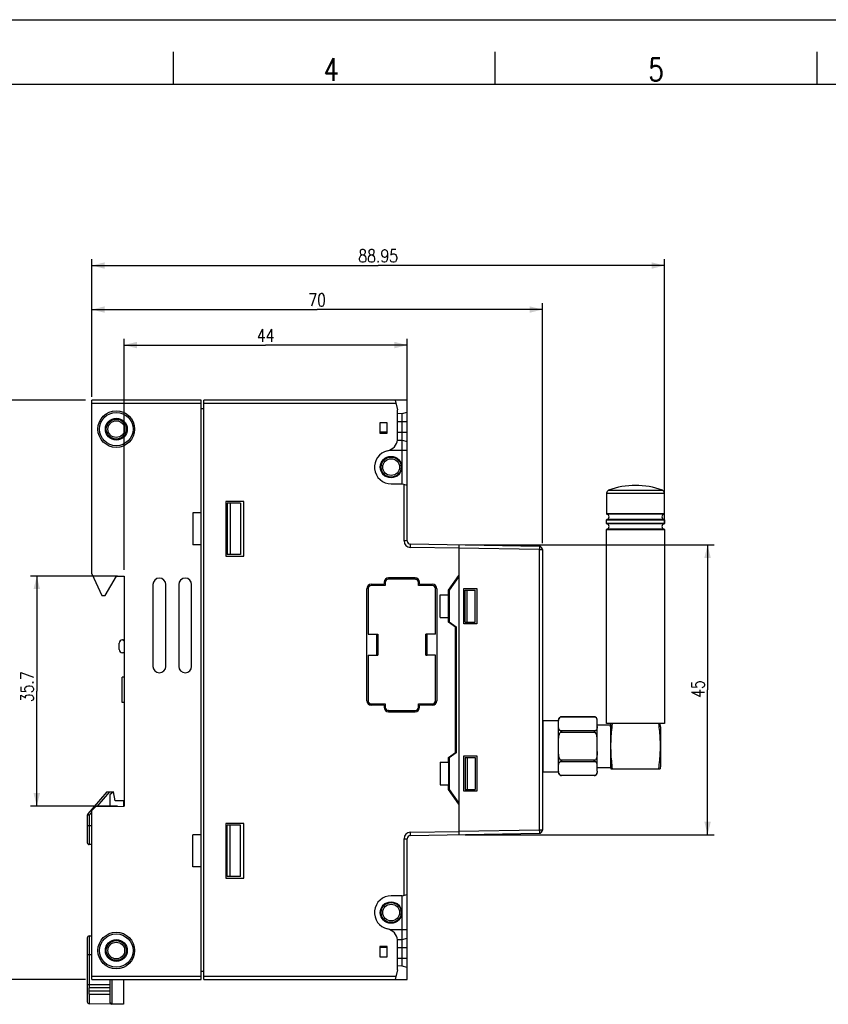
# Model space of a CAD drawing. Header units: millimetres. Extents: x 0 to 420, y 0 to 297.
# Tile 12 of 20: x 140 to 266, y 144 to 297. Entities that reach past the tile are written whole.
import ezdxf

# ---------------------------------------------------------------- set-up
doc = ezdxf.new("R2010")
doc.units = ezdxf.units.MM
doc.header["$LTSCALE"] = 23.1
doc.layers.get('0').update_dxf_attribs({"linetype": 'CONTINUOUS'})
for name, color, linetype in [('02___PRT_ALL_AXES', 7, 'CONTINUOUS'), ('DESMOLDEO', 7, 'CONTINUOUS'), ('REDONDEOS', 7, 'CONTINUOUS')]:
    doc.layers.add(name, color=color, linetype=linetype)
doc.styles.get("Standard").update_dxf_attribs({"font": 'SIMPLEX.SHX', "width": 0.8})
doc.dimstyles.new('DIMSTYLE_1', dxfattribs={"dimtxt": 2, "dimasz": 2, "dimexe": 1, "dimexo": 1, "dimgap": 0.5, "dimtad": 1, "dimdsep": 46, "dimtxsty": 'Standard', "dimblk": '_FILLED', "dimblk1": '_FILLED', "dimblk2": '_FILLED', "dimcen": 0.09, "dimazin": 2, "dimtp": 0.3, "dimtm": 0.3, "dimtfac": 1, "dimtofl": 0, "dimtmove": 0, "dimatfit": 3, "dimldrblk": '_FILLED', "dimfxl": 0, "dimtolj": 1, "dimarcsym": 0})

# ---------------------------------------------------------------- blocks, each defined once
blk = doc.blocks.new('_FILLED')
at = {"color": 0, "linetype": 'ByBlock'}
blk.add_solid([(0, 0), (-1, 0.25), (-1, -0.25)], dxfattribs=at)
blk = doc.blocks.new('*D2')
at = {"color": 8}
for p, q in [((156.39, 211.55), (156.39, 247.45)), ((156.39, 246.45), (178.39, 246.45)), ((200.39, 246.45), (178.39, 246.45)), ((200.39, 217.03), (200.39, 247.45))]:
    blk.add_line(p, q, dxfattribs=at)
at = {"color": 8, "xscale": 2, "yscale": 2, "zscale": 2, "rotation": 180}
blk.add_blockref('_FILLED', (156.39, 246.45), dxfattribs=at)
at = {"color": 8, "xscale": 2, "yscale": 2, "zscale": 2}
blk.add_blockref('_FILLED', (200.39, 246.45), dxfattribs=at)
at = {"color": 8, "insert": (178.39, 248.95), "char_height": 2, "width": 3.2, "attachment_point": 2, "line_spacing_factor": 0.9}
blk.add_mtext('44', dxfattribs=at)
blk = doc.blocks.new('*D3')
at = {"color": 8}
for p, q in [((151.39, 238.4), (151.39, 252.98)), ((221.39, 215.68), (221.39, 252.98)), ((151.39, 251.98), (186.39, 251.98)), ((221.39, 251.98), (186.39, 251.98))]:
    blk.add_line(p, q, dxfattribs=at)
at = {"color": 8, "xscale": 2, "yscale": 2, "zscale": 2, "rotation": 180}
blk.add_blockref('_FILLED', (151.39, 251.98), dxfattribs=at)
at = {"color": 8, "xscale": 2, "yscale": 2, "zscale": 2}
blk.add_blockref('_FILLED', (221.39, 251.98), dxfattribs=at)
at = {"color": 8, "insert": (186.39, 254.48), "char_height": 2, "width": 3.2, "attachment_point": 2, "line_spacing_factor": 0.9}
blk.add_mtext('70', dxfattribs=at)
blk = doc.blocks.new('*D4')
at = {"color": 8}
for p, q in [((151.39, 238.4), (151.39, 259.81)), ((151.39, 258.81), (195.87, 258.81)), ((240.34, 258.81), (195.87, 258.81)), ((240.34, 218.79), (240.34, 259.81))]:
    blk.add_line(p, q, dxfattribs=at)
at = {"color": 8, "xscale": 2, "yscale": 2, "zscale": 2, "rotation": 180}
blk.add_blockref('_FILLED', (151.39, 258.81), dxfattribs=at)
at = {"color": 8, "xscale": 2, "yscale": 2, "zscale": 2}
blk.add_blockref('_FILLED', (240.34, 258.81), dxfattribs=at)
at = {"color": 8, "insert": (195.87, 261.31), "char_height": 2, "width": 8, "attachment_point": 2, "line_spacing_factor": 0.9}
blk.add_mtext('88.95', dxfattribs=at)
blk = doc.blocks.new('*D5')
at = {"color": 8}
for p, q in [((209.39, 215.4), (248.04, 215.4)), ((247.04, 215.4), (247.04, 192.9)), ((247.04, 170.4), (247.04, 192.9)), ((209.39, 170.4), (248.04, 170.4))]:
    blk.add_line(p, q, dxfattribs=at)
at = {"color": 8, "xscale": 2, "yscale": 2, "zscale": 2}
for p, rotation in [((247.04, 215.4), 90), ((247.04, 170.4), 270)]:
    blk.add_blockref('_FILLED', p, dxfattribs=dict(at, rotation=rotation))
at = {"color": 8, "insert": (244.54, 193.02), "char_height": 2, "width": 3.2, "attachment_point": 2, "rotation": 90, "line_spacing_factor": 0.9}
blk.add_mtext('45', dxfattribs=at)
blk = doc.blocks.new('*D6')
at = {"color": 8}
for p, q in [((155.39, 210.55), (141.84, 210.55)), ((142.84, 210.55), (142.84, 192.7)), ((142.84, 174.85), (142.84, 192.7)), ((155.39, 174.85), (141.84, 174.85))]:
    blk.add_line(p, q, dxfattribs=at)
at = {"color": 8, "xscale": 2, "yscale": 2, "zscale": 2}
for p, rotation in [((142.84, 210.55), 90), ((142.84, 174.85), 270)]:
    blk.add_blockref('_FILLED', p, dxfattribs=dict(at, rotation=rotation))
at = {"color": 8, "insert": (140.34, 193.38), "char_height": 2, "width": 6.4, "attachment_point": 2, "rotation": 90, "line_spacing_factor": 0.9}
blk.add_mtext('35.7', dxfattribs=at)
blk = doc.blocks.new('*D7')
at = {"color": 8}
for p, q in [((150.39, 237.9), (134.25, 237.9)), ((135.25, 237.9), (135.25, 192.9)), ((135.25, 147.9), (135.25, 192.9)), ((150.39, 147.9), (134.25, 147.9))]:
    blk.add_line(p, q, dxfattribs=at)
at = {"color": 8, "xscale": 2, "yscale": 2, "zscale": 2}
for p, rotation in [((135.25, 237.9), 90), ((135.25, 147.9), 270)]:
    blk.add_blockref('_FILLED', p, dxfattribs=dict(at, rotation=rotation))
at = {"color": 8, "insert": (132.75, 192.9), "char_height": 2, "width": 3.2, "attachment_point": 2, "rotation": 90, "line_spacing_factor": 0.9}
blk.add_mtext('90', dxfattribs=at)

msp = doc.modelspace()

# ---------------------------------------------------------------- linework, layer by layer
at = {"color": 7}
for p, q in [((0, 297), (420, 297)), ((164, 292), (164, 287)), ((214, 292), (214, 287)), ((264, 292), (264, 287)), ((25, 287), (410, 287)), ((151.391, 210.91), (151.391, 237.901)), ((168.391, 237.901), (151.391, 237.901)), ((168.391, 237.401), (151.391, 237.401)), ((168.391, 147.901), (168.391, 237.901)), ((168.791, 147.901), (168.791, 237.901)), ((200.391, 237.901), (168.791, 237.901)), ((198.624, 237.401), (168.791, 237.401)), ((198.49, 237.901), (198.891, 236.401)), ((200.391, 216.032), (200.391, 237.901)), ((168.391, 236.601), (168.791, 236.598)), ((198.891, 231.751), (198.891, 236.401)), ((199.592, 235.811), (198.891, 235.799)), ((199.592, 235.811), (200.391, 236.025)), ((199.592, 224.9), (199.592, 235.811)), ((196.141, 234.351), (196.141, 232.751)), ((197.241, 234.351), (196.141, 234.351)), ((197.241, 232.751), (197.241, 234.351)), ((198.891, 234.601), (200.391, 234.601)), ((197.241, 232.901), (196.141, 232.901)), ((196.141, 232.751), (197.241, 232.751)), ((198.891, 232.901), (200.391, 232.901)), ((198.885, 231.703), (199.592, 231.691)), ((199.592, 231.691), (200.391, 231.477)), ((197.682, 230.151), (200.391, 230.151)), ((197.891, 224.901), (199.588, 224.901)), ((199.588, 224.901), (200.391, 224.687)), ((199.891, 216.032), (199.891, 224.82)), ((231.341, 223.433), (240.341, 223.433)), ((231.341, 223.433), (231.341, 220.265)), ((231.668, 223.902), (240.015, 223.902)), ((240.341, 220.265), (240.341, 223.433)), ((172.191, 222.151), (172.191, 213.651)), ((174.991, 222.151), (172.191, 222.151)), ((172.391, 221.901), (172.391, 213.901)), ((174.471, 221.901), (172.391, 221.901)), ((172.891, 221.901), (172.891, 213.901)), ((174.471, 221.901), (174.471, 213.901)), ((174.991, 213.651), (174.991, 222.151)), ((167.091, 220.401), (167.091, 215.401)), ((168.391, 220.401), (167.091, 220.401)), ((240.341, 220.265), (231.341, 220.265)), ((231.341, 219.286), (240.341, 219.286)), ((231.341, 218.765), (231.341, 219.286)), ((240.341, 218.765), (231.341, 218.765)), ((240.261, 220.167), (231.421, 220.167)), ((240.261, 219.384), (231.421, 219.384)), ((240.341, 219.286), (240.341, 218.765)), ((231.341, 217.786), (240.341, 217.786)), ((231.341, 187.651), (231.341, 217.786)), ((240.261, 218.667), (231.421, 218.667)), ((240.261, 217.884), (231.421, 217.884)), ((240.341, 217.786), (240.341, 187.651)), ((200.391, 216.032), (199.891, 216.032)), ((168.391, 215.401), (167.091, 215.401)), ((200.874, 215.032), (200.883, 215.532)), ((208.391, 214.901), (200.874, 215.032)), ((220.9, 215.183), (200.883, 215.532)), ((208.391, 215.401), (208.391, 170.401)), ((220.9, 214.683), (208.391, 214.901)), ((220.9, 214.683), (220.9, 171.119)), ((220.9, 214.683), (221.391, 214.683)), ((221.391, 214.683), (221.391, 171.119)), ((172.191, 213.651), (174.991, 213.651)), ((174.471, 213.901), (172.391, 213.901)), ((151.391, 210.91), (152.958, 207.551)), ((153.457, 207.551), (155.201, 210.572)), ((155.201, 210.572), (156.391, 210.551)), ((156.391, 210.551), (156.391, 174.851)), ((196.791, 209.601), (196.791, 209.301)), ((196.941, 209.601), (196.941, 209.101)), ((196.95, 209.593), (196.941, 209.601)), ((196.95, 209.593), (196.95, 209.092)), ((197.45, 210.092), (197.441, 210.101)), ((201.641, 210.101), (197.441, 210.101)), ((201.633, 210.092), (197.45, 210.092)), ((201.591, 210.301), (197.491, 210.301)), ((201.633, 210.092), (201.641, 210.101)), ((202.133, 209.593), (202.141, 209.601)), ((202.133, 209.092), (202.133, 209.593)), ((202.141, 209.101), (202.141, 209.601)), ((202.291, 209.301), (202.291, 209.601)), ((206.792, 208.401), (208.391, 210.686)), ((208.391, 210.514), (206.891, 208.371)), ((160.891, 209.251), (160.891, 196.551)), ((162.891, 196.551), (162.891, 209.251)), ((164.891, 209.251), (164.891, 196.551)), ((166.891, 196.551), (166.891, 209.251)), ((194.091, 191.201), (194.091, 208.601)), ((194.291, 208.601), (194.291, 201.526)), ((194.3, 208.593), (194.291, 208.601)), ((194.3, 208.593), (194.3, 201.535)), ((194.791, 209.301), (196.791, 209.301)), ((194.8, 209.092), (194.791, 209.101)), ((196.941, 209.101), (194.791, 209.101)), ((196.95, 209.092), (194.8, 209.092)), ((196.941, 209.101), (196.95, 209.092)), ((202.141, 209.101), (202.133, 209.092)), ((204.283, 209.092), (202.133, 209.092)), ((204.291, 209.101), (202.141, 209.101)), ((202.291, 209.301), (204.291, 209.301)), ((204.283, 209.092), (204.291, 209.101)), ((204.783, 208.593), (204.791, 208.601)), ((204.783, 201.526), (204.783, 208.593)), ((204.791, 201.526), (204.791, 208.601)), ((204.991, 208.601), (204.991, 191.201)), ((206.792, 207.651), (206.792, 208.401)), ((206.891, 208.371), (206.891, 203.451)), ((209.191, 203.151), (209.191, 208.651)), ((209.191, 208.651), (211.191, 208.651)), ((209.391, 203.401), (209.391, 208.401)), ((209.391, 208.401), (210.925, 208.401)), ((209.691, 203.401), (209.691, 208.401)), ((210.925, 203.401), (210.925, 208.401)), ((211.191, 208.651), (211.191, 203.151)), ((152.958, 207.551), (153.457, 207.551)), ((205.492, 204.151), (205.492, 207.651)), ((205.492, 207.651), (206.792, 207.651)), ((206.776, 204.151), (206.776, 207.651)), ((205.492, 204.151), (206.792, 204.151)), ((206.792, 203.401), (206.792, 204.151)), ((206.891, 203.451), (207.991, 202.681)), ((207.891, 202.631), (206.792, 203.401)), ((207.891, 183.171), (207.891, 202.631)), ((207.991, 202.681), (207.991, 183.121)), ((211.191, 203.151), (209.191, 203.151)), ((209.391, 203.401), (210.925, 203.401)), ((156.141, 200.647), (156.141, 200.667)), ((156.241, 200.667), (156.141, 200.667)), ((156.141, 200.647), (156.222, 200.647)), ((156.222, 200.647), (156.241, 200.667)), ((156.391, 200.478), (156.222, 200.647)), ((156.241, 200.667), (156.391, 200.517)), ((194.291, 201.526), (194.3, 201.535)), ((194.291, 201.526), (195.806, 201.526)), ((194.3, 201.535), (195.815, 201.535)), ((195.591, 201.526), (195.591, 198.276)), ((195.791, 201.511), (195.591, 201.511)), ((195.791, 201.511), (195.815, 201.535)), ((195.791, 201.511), (195.791, 198.291)), ((195.815, 201.535), (195.815, 198.267)), ((203.268, 198.276), (203.268, 201.526)), ((204.791, 201.526), (203.268, 201.526)), ((203.277, 201.526), (203.291, 201.511)), ((203.291, 201.511), (203.291, 198.291)), ((203.291, 201.511), (203.491, 201.511)), ((203.491, 198.276), (203.491, 201.526)), ((155.641, 199.167), (155.641, 200.147)), ((156.391, 198.667), (156.141, 198.667)), ((194.291, 198.276), (194.291, 191.201)), ((194.291, 198.276), (194.3, 198.267)), ((194.291, 198.276), (195.806, 198.276)), ((194.3, 198.267), (194.3, 191.21)), ((194.3, 198.267), (195.815, 198.267)), ((195.791, 198.291), (195.591, 198.291)), ((195.815, 198.267), (195.791, 198.291)), ((204.791, 198.276), (203.268, 198.276)), ((203.277, 198.276), (203.291, 198.291)), ((203.291, 198.291), (203.491, 198.291)), ((204.783, 191.21), (204.783, 198.276)), ((204.791, 191.201), (204.791, 198.276)), ((156.091, 190.941), (156.091, 194.861)), ((156.391, 194.861), (156.091, 194.861)), ((194.3, 191.21), (194.291, 191.201)), ((204.783, 191.21), (204.791, 191.201)), ((156.391, 190.941), (156.091, 190.941)), ((194.8, 190.71), (194.791, 190.701)), ((194.791, 190.701), (196.941, 190.701)), ((196.791, 190.501), (194.791, 190.501)), ((194.8, 190.71), (196.95, 190.71)), ((196.791, 190.501), (196.791, 190.201)), ((196.941, 190.701), (196.95, 190.71)), ((196.941, 190.701), (196.941, 190.201)), ((196.95, 190.21), (196.941, 190.201)), ((196.95, 190.71), (196.95, 190.21)), ((197.45, 189.71), (197.441, 189.701)), ((197.441, 189.701), (201.641, 189.701)), ((197.45, 189.71), (201.633, 189.71)), ((201.633, 189.71), (201.641, 189.701)), ((202.133, 190.71), (204.283, 190.71)), ((202.141, 190.701), (202.133, 190.71)), ((202.133, 190.21), (202.133, 190.71)), ((202.133, 190.21), (202.141, 190.201)), ((202.141, 190.701), (204.291, 190.701)), ((202.141, 190.201), (202.141, 190.701)), ((204.291, 190.501), (202.291, 190.501)), ((202.291, 190.201), (202.291, 190.501)), ((204.283, 190.71), (204.291, 190.701)), ((197.491, 189.501), (201.591, 189.501)), ((221.491, 188.151), (223.891, 188.151)), ((221.491, 180.151), (221.491, 188.151)), ((223.891, 188.14), (223.891, 188.234)), ((224.211, 188.698), (229.572, 188.698)), ((229.437, 188.732), (224.346, 188.732)), ((229.891, 180.28), (229.891, 188.234)), ((223.891, 180.28), (223.891, 188.024)), ((229.891, 187.476), (231.941, 187.476)), ((240.341, 187.651), (231.341, 187.651)), ((231.941, 187.151), (232.025, 187.651)), ((231.941, 187.476), (231.941, 180.826)), ((239.741, 187.151), (239.658, 187.651)), ((239.741, 187.151), (239.741, 181.151)), ((229.572, 186.532), (224.211, 186.532)), ((224.211, 186.316), (229.572, 186.316)), ((206.792, 182.401), (207.891, 183.171)), ((206.792, 181.651), (206.792, 182.401)), ((207.991, 183.121), (206.891, 182.351)), ((206.891, 182.351), (206.891, 177.431)), ((209.191, 182.651), (211.191, 182.651)), ((209.191, 177.151), (209.191, 182.651)), ((209.391, 182.401), (210.925, 182.401)), ((209.391, 182.401), (209.391, 177.401)), ((209.691, 182.401), (209.691, 177.401)), ((210.925, 182.401), (210.925, 177.401)), ((211.191, 182.651), (211.191, 177.151)), ((205.492, 181.651), (206.792, 181.651)), ((205.492, 181.651), (205.492, 178.151)), ((206.776, 181.651), (206.776, 178.151)), ((229.572, 181.986), (224.211, 181.986)), ((224.211, 181.769), (229.572, 181.769)), ((229.891, 180.826), (231.941, 180.826)), ((231.941, 181.151), (232.025, 180.651)), ((232.027, 180.651), (239.656, 180.651)), ((239.741, 181.151), (239.658, 180.651)), ((221.491, 180.151), (223.891, 180.151)), ((223.891, 180.069), (223.891, 180.163)), ((229.572, 179.604), (224.211, 179.604)), ((229.437, 179.571), (224.346, 179.571)), ((224.346, 179.571), (224.346, 179.571)), ((229.891, 180.163), (229.891, 180.069)), ((205.492, 178.151), (206.792, 178.151)), ((206.792, 177.401), (206.792, 178.151)), ((206.891, 177.431), (208.391, 175.289)), ((208.391, 175.116), (206.792, 177.401)), ((211.191, 177.151), (209.191, 177.151)), ((209.391, 177.401), (210.925, 177.401)), ((151.991, 174.774), (151.391, 174.164)), ((151.991, 174.774), (156.391, 174.851)), ((151.391, 147.901), (151.391, 174.164)), ((172.191, 172.151), (172.191, 163.651)), ((174.991, 172.151), (172.191, 172.151)), ((172.391, 163.901), (172.391, 171.901)), ((174.471, 171.901), (172.391, 171.901)), ((172.891, 163.901), (172.891, 171.901)), ((174.471, 163.901), (174.471, 171.901)), ((174.991, 163.651), (174.991, 172.151)), ((167.091, 165.401), (167.091, 170.401)), ((168.391, 170.401), (167.091, 170.401)), ((200.874, 170.77), (208.391, 170.901)), ((200.883, 170.27), (200.874, 170.77)), ((200.883, 170.27), (220.9, 170.62)), ((220.9, 171.119), (208.391, 170.901)), ((221.391, 171.119), (220.9, 171.119)), ((199.891, 169.77), (200.391, 169.77)), ((199.891, 160.982), (199.891, 169.77)), ((200.391, 147.901), (200.391, 169.77)), ((168.391, 165.401), (167.091, 165.401)), ((174.471, 163.901), (172.391, 163.901)), ((172.191, 163.651), (174.991, 163.651)), ((199.588, 160.901), (197.891, 160.901)), ((199.588, 160.901), (200.391, 161.115)), ((199.592, 149.991), (199.592, 160.902)), ((197.682, 155.651), (200.391, 155.651)), ((197.241, 153.051), (196.141, 153.051)), ((196.141, 153.051), (196.141, 151.451)), ((197.241, 151.451), (197.241, 153.051)), ((198.885, 154.099), (199.592, 154.111)), ((198.891, 149.401), (198.891, 154.051)), ((199.592, 154.111), (200.391, 154.325)), ((197.241, 152.901), (196.141, 152.901)), ((196.141, 151.451), (197.241, 151.451)), ((198.891, 152.901), (200.391, 152.901)), ((198.891, 151.201), (200.391, 151.201)), ((199.592, 149.991), (198.891, 150.003)), ((200.391, 149.777), (199.592, 149.991)), ((151.391, 148.401), (168.391, 148.401)), ((168.391, 149.201), (168.791, 149.205)), ((168.791, 148.401), (198.624, 148.401)), ((198.891, 149.401), (198.49, 147.901)), ((151.391, 147.901), (168.391, 147.901)), ((168.791, 147.901), (200.391, 147.901)), ((150.991, 145.61), (150.991, 146.598)), ((154.191, 146.598), (150.991, 146.598)), ((154.191, 146.098), (150.991, 146.098))]:
    msp.add_line(p, q, dxfattribs=at)
for centre, radius in [((155.191, 233.401), 2.85), ((155.191, 233.401), 2.6), ((155.191, 233.401), 1.7), ((155.191, 233.401), 1.55), ((197.891, 227.501), 1.55), ((197.891, 227.501), 1.3), ((197.891, 158.301), 1.55), ((197.891, 158.301), 1.3), ((155.191, 152.401), 2.85), ((155.191, 152.401), 2.6), ((155.191, 152.401), 1.7), ((155.191, 152.401), 1.55)]:
    msp.add_circle(centre, radius, dxfattribs=at)
for centre, radius, start, end in [((196.906, 231.994), 2, 282.27326, 353.01351), ((197.891, 227.501), 2.6, 102.43809, 270), ((231.841, 223.433), 0.5, 110.35441, 180), ((235.841, 212.651), 12, 69.64559, 110.35441), ((239.841, 223.433), 0.5, 0, 69.64559), ((231.441, 220.265), 0.1, 180, 258.46304), ((240.241, 220.265), 0.1, 281.53696, 360), ((231.441, 219.286), 0.1, 101.53696, 180), ((231.441, 218.765), 0.1, 180, 258.46304), ((231.341, 219.776), 0.4, 281.53696, 78.46304), ((240.341, 219.776), 0.4, 101.53696, 258.46304), ((240.241, 219.286), 0.1, 0, 78.46304), ((240.241, 218.765), 0.1, 281.53696, 360), ((231.441, 217.786), 0.1, 101.53696, 180), ((231.341, 218.276), 0.4, 281.53696, 78.46304), ((240.341, 218.276), 0.4, 101.53696, 258.46304), ((240.241, 217.786), 0.1, 0, 78.46304), ((200.891, 216.032), 1, 180, 269), ((200.891, 216.032), 0.5, 180, 269), ((220.891, 214.683), 0.5, 0, 89), ((161.891, 209.251), 1, 0, 180), ((165.891, 209.251), 1, 0, 180), ((197.491, 209.601), 0.7, 90, 180), ((201.591, 209.601), 0.7, 0, 90), ((194.791, 208.601), 0.7, 90, 180), ((204.291, 208.601), 0.7, 0, 90), ((156.141, 200.167), 0.5, 90.00122, 180.00122), ((156.141, 199.167), 0.5, 180, 270), ((161.891, 196.551), 1, 180, 360), ((165.891, 196.551), 1, 180, 360), ((194.791, 191.201), 0.7, 180, 270), ((204.291, 191.201), 0.7, 270, 360), ((197.491, 190.201), 0.7, 180, 270), ((201.591, 190.201), 0.7, 270, 360), ((221.491, 187.951), 0.2, 90, 120), ((224.391, 188.234), 0.5, 95.25436, 180), ((225.592, 188.049), 1.7, 176.56039, 177.95743), ((229.391, 188.234), 0.5, 0, 84.75014), ((221.491, 180.351), 0.2, 240, 270), ((224.391, 180.069), 0.5, 180, 264.74722), ((225.597, 180.254), 1.705, 182.04148, 183.43911), ((224.394, 180.055), 0.486, 247.82579, 259.40143), ((229.391, 180.069), 0.5, 275.24986, 360), ((229.389, 180.054), 0.485, 280.60468, 292.18795), ((200.891, 169.77), 1, 91, 180), ((200.891, 169.77), 0.5, 91, 180), ((220.891, 171.119), 0.5, 271, 360), ((197.891, 158.301), 2.6, 90, 257.63357), ((196.906, 153.808), 2, 6.98649, 77.63357)]:
    msp.add_arc(centre, radius, start, end, dxfattribs=at)
for centre in [(197.862, 227.501), (197.862, 158.301)]:
    msp.add_ellipse(centre, major_axis=(1.67, 0), ratio=0.9998476, dxfattribs=at)
for centre, major_axis, ratio, start_param, end_param in [((197.441, 209.601), (0.354, -0.354), 0.9999239, 2.3562326, 3.9269527), ((197.45, 209.592), (-0.354, 0.354), 0.9999239, -0.7853601, 0.7853601), ((201.633, 209.592), (0.354, 0.354), 0.9999239, -0.7853601, 0.7853601), ((201.641, 209.601), (0.354, 0.354), 0.9999239, -0.7853601, 0.7853601), ((194.791, 208.601), (0.354, -0.354), 0.9999239, 2.3562326, 3.9269527), ((194.8, 208.592), (-0.354, 0.354), 0.9999239, -0.7853601, 0.7853601), ((204.283, 208.592), (0.354, 0.354), 0.9999239, -0.7853601, 0.7853601), ((204.291, 208.601), (0.354, 0.354), 0.9999239, -0.7853601, 0.7853601), ((156.141, 200.147), (0, 0.5), 0.9999619, 0, 1.5707963), ((194.791, 191.201), (0.354, 0.354), 0.9999239, -3.9269527, -2.3562326), ((194.8, 191.21), (-0.354, -0.354), 0.9999239, -0.7853601, 0.7853601), ((204.283, 191.21), (0.354, -0.354), 0.9999239, -0.7853601, 0.7853601), ((204.291, 191.201), (0.354, -0.354), 0.9999239, -0.7853601, 0.7853601), ((197.441, 190.201), (0.354, 0.354), 0.9999239, -3.9269527, -2.3562326), ((197.45, 190.21), (-0.354, -0.354), 0.9999239, -0.7853601, 0.7853601), ((201.633, 190.21), (0.354, -0.354), 0.9999239, -0.7853601, 0.7853601), ((201.641, 190.201), (-0.354, 0.354), 0.9999239, -3.9269527, -2.3562326)]:
    msp.add_ellipse(centre, major_axis=major_axis, ratio=ratio, start_param=start_param, end_param=end_param, dxfattribs=at)
for points, knots in [([(220.9, 215.183), (220.901, 215.183), (220.901, 215.178), (220.902, 215.172), (220.902, 215.16), (220.903, 215.143), (220.903, 215.122), (220.904, 215.097), (220.904, 215.068), (220.904, 215.022), (220.904, 214.957), (220.903, 214.872), (220.902, 214.779), (220.901, 214.715), (220.9, 214.683)], [0, 0, 0, 0, 0.0051236, 0.019617, 0.0434823, 0.0765688, 0.1185359, 0.1689599, 0.2274061, 0.2933011, 0.4447138, 0.6174734, 0.8051734, 1, 1, 1, 1]), ([(223.895, 188.151), (223.898, 188.2), (223.909, 188.298), (223.95, 188.448), (224.023, 188.566), (224.115, 188.65), (224.176, 188.684), (224.211, 188.698)], [0, 0, 0, 0, 0.2195571, 0.4449168, 0.6906852, 0.8330061, 1, 1, 1, 1]), ([(224.346, 188.732), (224.337, 188.731), (224.291, 188.725), (224.246, 188.712), (224.211, 188.698)], [0, 0, 0, 0, 0.1823387, 1, 1, 1, 1]), ([(229.572, 188.698), (229.551, 188.707), (229.517, 188.718), (229.472, 188.728), (229.449, 188.73), (229.437, 188.732)], [0, 0, 0, 0, 0.4998458, 0.7499245, 1, 1, 1, 1]), ([(229.89, 188.112), (229.888, 188.164), (229.88, 188.269), (229.841, 188.429), (229.768, 188.557), (229.673, 188.647), (229.609, 188.683), (229.572, 188.698)], [0, 0, 0, 0, 0.2208575, 0.4464933, 0.6910775, 0.8326733, 1, 1, 1, 1]), ([(224.211, 186.532), (224.169, 186.549), (224.098, 186.591), (223.996, 186.697), (223.925, 186.846), (223.895, 187.028), (223.891, 187.148), (223.891, 187.207)], [0, 0, 0, 0, 0.1677292, 0.3075718, 0.5497409, 0.7762763, 1, 1, 1, 1]), ([(229.891, 187.207), (229.891, 187.148), (229.888, 187.028), (229.863, 186.879), (229.818, 186.762), (229.765, 186.675), (229.685, 186.591), (229.614, 186.549), (229.572, 186.532)], [0, 0, 0, 0, 0.2235142, 0.4498374, 0.5675378, 0.6927158, 0.8324186, 1, 1, 1, 1]), ([(232.025, 184.151), (232.025, 184.444), (232.05, 185.614), (232.164, 186.78), (232.266, 187.651)], [0, 0, 0, 0, 0.2500396, 1, 1, 1, 1]), ([(239.416, 187.651), (239.451, 187.361), (239.581, 186.198), (239.658, 185.028), (239.658, 184.151)], [0, 0, 0, 0, 0.2500713, 1, 1, 1, 1]), ([(223.891, 184.965), (223.891, 185.084), (223.894, 185.321), (223.925, 185.676), (223.99, 185.968), (224.089, 186.184), (224.165, 186.279), (224.211, 186.316)], [0, 0, 0, 0, 0.2501396, 0.5002185, 0.7500503, 0.8750854, 1, 1, 1, 1]), ([(224.211, 186.532), (224.223, 186.527), (224.248, 186.516), (224.286, 186.497), (224.319, 186.476), (224.346, 186.455), (224.346, 186.441)], [0, 0, 0, 0, 0.2445057, 0.4964703, 0.7536942, 1, 1, 1, 1]), ([(224.211, 186.316), (224.223, 186.326), (224.247, 186.346), (224.285, 186.375), (224.319, 186.403), (224.346, 186.427), (224.346, 186.441)], [0, 0, 0, 0, 0.2572618, 0.5130587, 0.765473, 1, 1, 1, 1]), ([(229.572, 186.316), (229.56, 186.326), (229.535, 186.346), (229.498, 186.375), (229.468, 186.4), (229.445, 186.42), (229.433, 186.441), (229.445, 186.461), (229.462, 186.474), (229.48, 186.486), (229.516, 186.507), (229.547, 186.522), (229.572, 186.532)], [0, 0, 0, 0, 0.1349195, 0.2690692, 0.4014315, 0.4661804, 0.5267496, 0.5850566, 0.6457521, 0.7064517, 0.7667018, 1, 1, 1, 1]), ([(229.891, 184.965), (229.891, 185.084), (229.888, 185.321), (229.858, 185.677), (229.781, 186.022), (229.663, 186.242), (229.572, 186.316)], [0, 0, 0, 0, 0.2506593, 0.5012595, 0.7516181, 1, 1, 1, 1]), ([(232.266, 180.651), (232.232, 180.942), (232.102, 182.104), (232.025, 183.274), (232.025, 184.151)], [0, 0, 0, 0, 0.2500713, 1, 1, 1, 1]), ([(239.658, 184.151), (239.658, 183.859), (239.633, 182.689), (239.519, 181.523), (239.416, 180.651)], [0, 0, 0, 0, 0.2500396, 1, 1, 1, 1]), ([(224.211, 181.986), (224.12, 182.06), (224.031, 182.226), (223.964, 182.451), (223.919, 182.685), (223.895, 182.981), (223.891, 183.218), (223.891, 183.337)], [0, 0, 0, 0, 0.2483122, 0.3736119, 0.4989156, 0.7494284, 1, 1, 1, 1]), ([(229.891, 183.337), (229.891, 183.218), (229.889, 182.981), (229.858, 182.626), (229.793, 182.334), (229.693, 182.118), (229.618, 182.023), (229.572, 181.986)], [0, 0, 0, 0, 0.2501405, 0.50022, 0.7500516, 0.8750868, 1, 1, 1, 1]), ([(223.891, 181.094), (223.891, 181.153), (223.894, 181.273), (223.92, 181.422), (223.965, 181.539), (224.018, 181.627), (224.098, 181.711), (224.17, 181.753), (224.211, 181.769)], [0, 0, 0, 0, 0.2234562, 0.449779, 0.567429, 0.6926356, 0.8323374, 1, 1, 1, 1]), ([(224.211, 181.986), (224.224, 181.976), (224.249, 181.956), (224.28, 181.931), (224.305, 181.911), (224.323, 181.896), (224.341, 181.882), (224.349, 181.868), (224.349, 181.861)], [0, 0, 0, 0, 0.2559377, 0.5104151, 0.6366052, 0.7616096, 0.8846432, 1, 1, 1, 1]), ([(224.349, 181.861), (224.349, 181.847), (224.321, 181.827), (224.288, 181.805), (224.249, 181.786), (224.224, 181.775), (224.211, 181.769)], [0, 0, 0, 0, 0.2468624, 0.504097, 0.7558172, 1, 1, 1, 1]), ([(229.434, 181.861), (229.434, 181.868), (229.442, 181.882), (229.46, 181.896), (229.478, 181.911), (229.503, 181.931), (229.534, 181.956), (229.559, 181.976), (229.572, 181.986)], [0, 0, 0, 0, 0.1153657, 0.2383936, 0.3634008, 0.4895891, 0.7440645, 1, 1, 1, 1]), ([(229.572, 181.769), (229.559, 181.775), (229.534, 181.786), (229.495, 181.805), (229.462, 181.827), (229.434, 181.847), (229.434, 181.861)], [0, 0, 0, 0, 0.2441812, 0.4959058, 0.7531427, 1, 1, 1, 1]), ([(229.891, 181.094), (229.891, 181.153), (229.888, 181.273), (229.863, 181.423), (229.818, 181.539), (229.765, 181.627), (229.685, 181.711), (229.613, 181.753), (229.572, 181.769)], [0, 0, 0, 0, 0.2234738, 0.4497499, 0.567442, 0.6925721, 0.8321037, 1, 1, 1, 1]), ([(224.211, 179.604), (224.176, 179.618), (224.115, 179.652), (224.023, 179.736), (223.95, 179.855), (223.909, 180.004), (223.898, 180.103), (223.895, 180.152)], [0, 0, 0, 0, 0.1672736, 0.3094172, 0.5550706, 0.7804397, 1, 1, 1, 1]), ([(224.305, 179.577), (224.309, 179.576), (224.323, 179.573), (224.336, 179.572), (224.346, 179.571)], [0, 0, 0, 0, 0.3173164, 1, 1, 1, 1]), ([(229.437, 179.571), (229.439, 179.571), (229.453, 179.573), (229.466, 179.574), (229.478, 179.577)], [0, 0, 0, 0, 0.1197031, 1, 1, 1, 1]), ([(229.89, 180.189), (229.888, 180.138), (229.88, 180.033), (229.847, 179.902), (229.8, 179.802), (229.748, 179.727), (229.673, 179.655), (229.609, 179.619), (229.572, 179.604)], [0, 0, 0, 0, 0.2206229, 0.4461041, 0.5645686, 0.6914017, 0.8328027, 1, 1, 1, 1]), ([(220.9, 171.119), (220.901, 171.087), (220.902, 171.023), (220.903, 170.931), (220.904, 170.845), (220.904, 170.78), (220.904, 170.734), (220.904, 170.705), (220.903, 170.68), (220.903, 170.659), (220.902, 170.643), (220.902, 170.63), (220.901, 170.625), (220.901, 170.62), (220.9, 170.62)], [0, 0, 0, 0, 0.1948307, 0.38254, 0.5553038, 0.7067203, 0.7726173, 0.8310662, 0.8814867, 0.9234472, 0.9565302, 0.9803912, 0.9948791, 1, 1, 1, 1]), ([(150.986, 147.051), (150.986, 146.975), (150.985, 146.824), (150.989, 146.673), (150.989, 146.598)], [0, 0, 0, 0, 0.5015289, 1, 1, 1, 1]), ([(150.989, 145.61), (150.989, 145.504), (150.989, 145.302), (150.988, 145.056), (150.987, 144.875), (150.986, 144.753), (150.986, 144.641), (150.986, 144.54), (150.986, 144.449), (150.986, 144.37), (150.986, 144.303), (150.986, 144.254), (150.986, 144.221), (150.986, 144.201), (150.986, 144.184), (150.986, 144.17), (150.986, 144.16), (150.986, 144.154), (150.986, 144.151), (150.986, 144.148), (150.986, 144.146), (150.986, 144.145), (150.986, 144.144), (150.986, 144.144)], [0, 0, 0, 0, 0.2164869, 0.4134424, 0.5033186, 0.586779, 0.6633139, 0.7325204, 0.7941909, 0.8481386, 0.8941767, 0.9321183, 0.9479945, 0.9617764, 0.9734449, 0.9829954, 0.9904271, 0.9933481, 0.995739, 0.9975998, 0.9989303, 0.9997304, 1, 1, 1, 1])]:
    msp.add_open_spline(points, degree=3, knots=knots, dxfattribs=at)
for points in [[(223.891, 188.024), (223.891, 188.052), (223.892, 188.081), (223.893, 188.109)], [(229.891, 188.024), (229.891, 188.053), (229.891, 188.083), (229.89, 188.112)], [(223.893, 180.194), (223.892, 180.222), (223.891, 180.251), (223.891, 180.28)], [(229.891, 180.28), (229.891, 180.25), (229.891, 180.219), (229.89, 180.189)], [(150.991, 145.61), (152.058, 145.624), (153.125, 145.637), (154.191, 145.65)]]:
    msp.add_open_spline(points, degree=3, dxfattribs=at)
at = {"layer": '02___PRT_ALL_AXES', "color": 7}
for centre in [(155.191, 233.401), (155.191, 152.401)]:
    msp.add_circle(centre, 1.3, dxfattribs=at)
at = {"layer": 'DESMOLDEO', "color": 7}
for p, q in [((154.745, 177.051), (154.191, 176.587)), ((154.191, 176.587), (154.191, 174.813)), ((154.991, 175.651), (154.745, 177.051)), ((156.291, 175.651), (154.991, 175.651)), ((156.291, 175.651), (156.291, 174.849)), ((151.391, 168.858), (150.986, 168.865)), ((150.986, 154.68), (151.391, 154.687)), ((156.291, 147.901), (156.291, 144.051)), ((154.486, 144.083), (150.986, 144.144))]:
    msp.add_line(p, q, dxfattribs=at)
at = {"layer": 'REDONDEOS', "color": 7}
for p, q in [((153.745, 177.051), (150.766, 173.644)), ((154.138, 177.051), (152.15, 174.777)), ((153.745, 177.051), (154.745, 177.051)), ((150.691, 173.446), (150.691, 169.166)), ((150.986, 173.446), (150.691, 173.446)), ((151.391, 173.91), (150.986, 173.446)), ((150.986, 173.446), (150.986, 168.865)), ((151.391, 171.773), (150.691, 171.773)), ((150.986, 154.68), (150.986, 147.051)), ((150.691, 154.38), (150.691, 144.444)), ((150.691, 151.773), (151.391, 151.773)), ((154.191, 147.051), (150.691, 147.051)), ((154.191, 147.901), (154.191, 144.396)), ((154.486, 147.901), (154.486, 144.083)), ((156.291, 144.051), (154.486, 144.083))]:
    msp.add_line(p, q, dxfattribs=at)
for centre, start, end in [((150.991, 173.446), 138.83944, 180), ((150.991, 169.165), 180, 269), ((150.991, 154.38), 91, 180), ((150.991, 144.444), 180, 269), ((154.491, 144.383), 203.82156, 269)]:
    msp.add_arc(centre, 0.3, start, end, dxfattribs=at)
for points, knots in [([(150.766, 173.644), (150.766, 173.644), (150.766, 173.643), (150.767, 173.642), (150.768, 173.641), (150.77, 173.639), (150.772, 173.637), (150.776, 173.633), (150.782, 173.627), (150.791, 173.619), (150.802, 173.609), (150.815, 173.597), (150.835, 173.579), (150.864, 173.554), (150.902, 173.52), (150.943, 173.484), (150.972, 173.459), (150.986, 173.446)], [0, 0, 0, 0, 0.0013469, 0.0050423, 0.0111166, 0.0195476, 0.0303065, 0.043363, 0.0762435, 0.1179375, 0.1681713, 0.2264587, 0.2921841, 0.4434779, 0.6169251, 0.8052908, 1, 1, 1, 1]), ([(154.191, 144.391), (154.191, 144.379), (154.193, 144.335), (154.204, 144.291), (154.217, 144.262)], [0, 0, 0, 0, 0.2689437, 1, 1, 1, 1])]:
    msp.add_open_spline(points, degree=3, knots=knots, dxfattribs=at)

# ---------------------------------------------------------------- texts
at = {"color": 8, "char_height": 3.5, "width": 2.8, "attachment_point": 1, "line_spacing_factor": 0.9}
for s, insert in [('4', (187.383, 291)), ('5', (237.837, 291))]:
    msp.add_mtext(s, dxfattribs=dict(at, insert=insert))

# ---------------------------------------------------------------- dimensions: what is measured, and where the dimension line sits
at = {"color": 8}
for base, p1, p2, angle, picture, middle in [((151.391, 258.809), (240.341, 217.786), (151.391, 237.401), 180, '*D4', (195.866, 258.809)), ((135.25, 147.901), (151.391, 237.901), (151.391, 147.901), 270, '*D7', (135.25, 192.901)), ((247.042, 170.401), (208.391, 215.401), (208.391, 170.401), 270, '*D5', (247.042, 193.073)), ((142.843, 174.851), (156.391, 210.551), (156.391, 174.851), 270, '*D6', (142.843, 193.382))]:
    dim = msp.add_linear_dim(base=base, p1=p1, p2=p2, angle=angle, dimstyle='DIMSTYLE_1', dxfattribs=at)
    dim.commit()
    dim.dimension.update_dxf_attribs({"geometry": picture, "text_midpoint": middle, "dimtype": 160})
for base, p1, p2, picture, middle in [((221.391, 251.977), (151.391, 237.401), (221.391, 214.683), '*D3', (186.391, 251.977)), ((200.391, 246.45), (156.391, 210.551), (200.391, 216.032), '*D2', (178.441, 246.45))]:
    dim = msp.add_linear_dim(base=base, p1=p1, p2=p2, dimstyle='DIMSTYLE_1', dxfattribs=at)
    dim.commit()
    dim.dimension.update_dxf_attribs({"geometry": picture, "text_midpoint": middle, "dimtype": 160})

doc.saveas('drawing.dxf')
